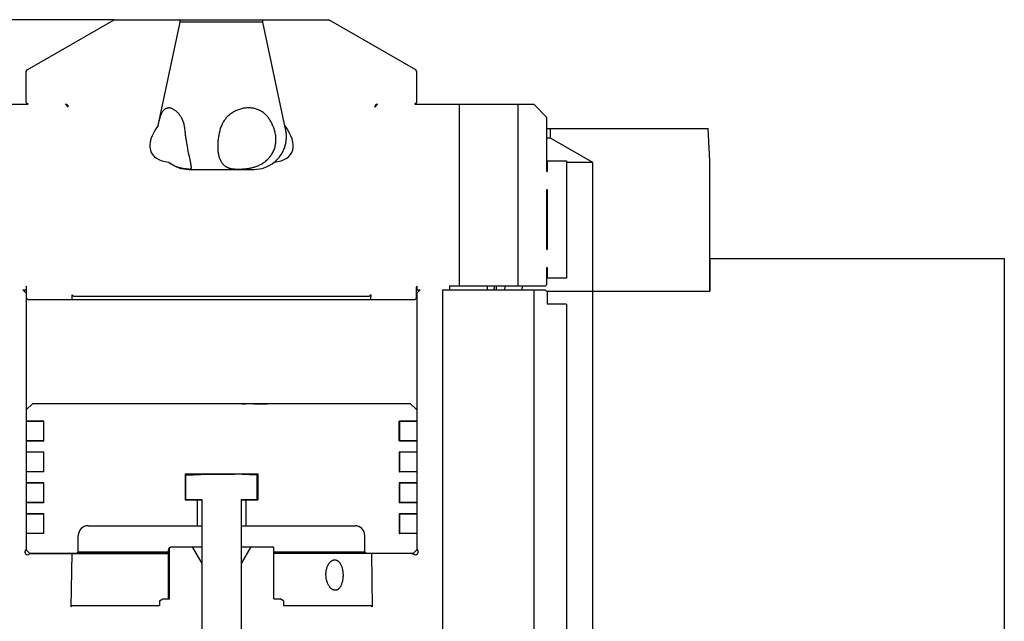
# Model space of a CAD drawing. Extents: x 0 to 1189, y 0 to 841.
# Tile 75 of 84: x 603 to 755, y 572 to 664. Entities that reach past the tile are written whole.
import ezdxf

# ---------------------------------------------------------------- set-up
doc = ezdxf.new("R2010")
doc.units = 0
doc.header["$LTSCALE"] = 65.395
doc.layers.get('0').update_dxf_attribs({"linetype": 'CONTINUOUS'})
for name, color, linetype in [('MG46101_3B_G_55_R000_JG_BL13', 7, 'CONTINUOUS'), ('MG46_3B_AC_WEB_BL12', 7, 'CONTINUOUS'), ('MG46_3B_PSUP_WEB_BL14', 7, 'CONTINUOUS')]:
    doc.layers.add(name, color=color, linetype=linetype)
doc.styles.get("Standard").update_dxf_attribs({"font": 'txt', "width": 0.8})
doc.dimstyles.new('DIMSTYLE_7', dxfattribs={"dimtxt": 3, "dimasz": 3, "dimexe": 2, "dimexo": 0, "dimgap": 0.75, "dimtad": 1, "dimtxsty": 'STANDARD', "dimblk": '_ARROW_FILLED', "dimblk1": '_ARROW_FILLED', "dimblk2": '_ARROW_FILLED', "dimcen": 0.09, "dimazin": 3, "dimtp": 0.5, "dimtm": 0.5, "dimtfac": 1, "dimtofl": 0, "dimtmove": 0, "dimatfit": 3, "dimtolj": 1})

# ---------------------------------------------------------------- blocks, each defined once
blk = doc.blocks.new('_ARROW_FILLED')
at = {"color": 0, "linetype": 'BYBLOCK'}
blk.add_solid([(0, 0), (-1, 0.167), (-1, -0.167)], dxfattribs=at)
blk = doc.blocks.new('*D23')
at = {"color": 2, "linetype": 'CONTINUOUS'}
for p, q in [((617.85, 664.35), (540.71, 664.35)), ((542.71, 664.35), (542.71, 603)), ((542.71, 541.65), (542.71, 603))]:
    blk.add_line(p, q, dxfattribs=at)
at = {"color": 2, "linetype": 'CONTINUOUS', "xscale": 3, "yscale": 3, "zscale": 3}
for p, rotation in [((542.71, 664.35), 90), ((542.71, 541.65), 270)]:
    blk.add_blockref('_ARROW_FILLED', p, dxfattribs=dict(at, rotation=rotation))
at = {"color": 2, "linetype": 'CONTINUOUS', "insert": (538.96, 603), "char_height": 3, "width": 15.75, "attachment_point": 2, "rotation": 90}
blk.add_mtext('122,7', dxfattribs=at)
blk = doc.blocks.new('MG46_3B_AC_WEB_BL12', base_point=(604.05, 493.06))
at = {"layer": 'MG46_3B_AC_WEB_BL12', "color": 7, "linetype": 'CONTINUOUS'}
for p, q in [((684.32, 647.65), (709.08, 647.65)), ((684.84, 646.15), (684.84, 647.65)), ((709.34, 642.65), (709.08, 647.65)), ((684.84, 646.15), (684.32, 646.15)), ((691.34, 642.4), (684.84, 646.15)), ((709.34, 622.65), (709.34, 642.65)), ((691.34, 642.4), (687.34, 642.4)), ((691.34, 622.65), (691.34, 642.4)), ((684.24, 622.65), (709.34, 622.65))]:
    blk.add_line(p, q, dxfattribs=at)
blk = doc.blocks.new('MG46101_3B_G_55_R000_JG_BL13', base_point=(605.63, 512.66))
at = {"layer": 'MG46101_3B_G_55_R000_JG_BL13', "color": 7, "linetype": 'CONTINUOUS'}
for p, q in [((604.49, 656.64), (617.85, 664.35)), ((617.85, 664.35), (650.83, 664.35)), ((624.63, 648.11), (627.99, 663.95)), ((627.99, 663.95), (627.99, 664.35)), ((640.69, 663.95), (627.99, 663.95)), ((640.69, 663.95), (640.69, 664.35)), ((644.13, 647.77), (640.69, 663.95)), ((664.19, 656.64), (650.83, 664.35)), ((604.34, 656.38), (604.49, 656.64)), ((604.34, 651.65), (604.34, 656.38)), ((664.34, 656.38), (664.19, 656.64)), ((664.34, 651.65), (664.34, 656.38)), ((586.37, 651.35), (604.64, 651.35)), ((604.34, 651.65), (604.64, 651.35)), ((610.37, 651.35), (610.8, 650.93)), ((610.37, 651.35), (610.4, 651.35)), ((610.8, 650.93), (610.8, 650.96)), ((658.32, 651.35), (657.88, 650.93)), ((657.88, 650.93), (657.88, 650.96)), ((658.28, 651.35), (658.32, 651.35)), ((664.34, 651.65), (664.04, 651.35)), ((664.04, 651.35), (682.32, 651.35)), ((670.84, 651.35), (670.84, 623.45)), ((679.84, 651.35), (679.84, 623.45)), ((684.32, 649.35), (682.32, 651.35)), ((684.32, 641.04), (684.32, 649.35)), ((644.21, 647.39), (644.13, 647.77)), ((629.05, 645.15), (629, 645.45)), ((629.11, 644.85), (629.05, 645.15)), ((629.16, 644.55), (629.11, 644.85)), ((629.24, 644.13), (629.16, 644.55)), ((629.29, 643.86), (629.24, 644.13)), ((629.4, 643.35), (629.29, 643.86)), ((629.61, 642.29), (629.4, 643.35)), ((684.32, 642.65), (687.34, 642.65)), ((684.34, 642.65), (684.34, 641.04)), ((687.34, 642.65), (687.34, 624.65)), ((629.34, 641.35), (639.34, 641.35)), ((684.32, 641.04), (684.34, 641.04)), ((684.32, 629.04), (684.32, 638.27)), ((684.32, 638.27), (684.34, 638.27)), ((684.34, 638.27), (684.34, 629.04)), ((684.32, 629.04), (684.34, 629.04)), ((684.32, 623.65), (684.32, 626.27)), ((684.32, 626.27), (684.34, 626.27)), ((684.34, 626.27), (684.34, 624.65)), ((687.34, 624.65), (684.32, 624.65)), ((604.34, 623.41), (604.34, 622.85)), ((604.41, 621.55), (604.41, 623.25)), ((664.27, 621.55), (664.27, 623.25)), ((664.34, 623.41), (664.34, 622.85)), ((669.34, 623.45), (669.34, 622.85)), ((669.34, 623.45), (684.12, 623.45)), ((675.19, 622.85), (675.19, 623.45)), ((684.32, 623.65), (684.12, 623.45)), ((603.84, 622.85), (604.34, 622.35)), ((603.84, 622.85), (604.41, 622.85)), ((604.34, 622.35), (604.34, 582.99)), ((604.34, 622.35), (604.41, 622.35)), ((604.41, 621.55), (604.61, 621.35)), ((611.39, 621.35), (611.38, 622.08)), ((611.38, 622.08), (611.61, 621.85)), ((611.61, 621.85), (657.08, 621.85)), ((657.31, 622.08), (657.08, 621.85)), ((657.29, 621.35), (657.31, 622.08)), ((664.27, 621.55), (664.07, 621.35)), ((664.27, 622.85), (664.84, 622.85)), ((664.27, 622.35), (664.34, 622.35)), ((664.84, 622.85), (664.34, 622.35)), ((664.34, 622.35), (664.34, 582.99)), ((668.34, 561.65), (668.34, 622.85)), ((668.34, 622.85), (684.04, 622.85)), ((682.34, 561.65), (682.34, 622.85)), ((684.04, 622.85), (684.34, 622.55)), ((684.34, 622.55), (684.34, 620.65)), ((604.61, 621.35), (664.07, 621.35)), ((687.34, 620.65), (684.34, 620.65)), ((687.34, 620.65), (687.34, 546.65)), ((605.35, 605.4), (604.35, 604.4)), ((605.35, 605.4), (663.33, 605.4)), ((625.68, 605.35), (625.68, 605.4)), ((629.59, 605.35), (625.68, 605.35)), ((629.36, 605.4), (629.36, 605.35)), ((629.42, 605.4), (629.42, 605.35)), ((629.57, 605.4), (629.57, 605.35)), ((629.59, 605.35), (629.59, 605.4)), ((630.65, 605.35), (630.65, 605.4)), ((631.39, 605.35), (630.65, 605.35)), ((630.86, 605.4), (630.86, 605.35)), ((631.14, 605.4), (631.14, 605.35)), ((631.39, 605.35), (631.39, 605.4)), ((632.12, 605.35), (632.12, 605.4)), ((632.89, 605.35), (632.12, 605.35)), ((632.32, 605.4), (632.32, 605.35)), ((632.89, 605.35), (632.89, 605.4)), ((633.43, 605.35), (633.43, 605.4)), ((633.82, 605.35), (633.43, 605.35)), ((633.53, 605.4), (633.53, 605.35)), ((633.82, 605.4), (633.82, 605.35)), ((635.08, 605.4), (635.08, 605.35)), ((635.49, 605.35), (635.08, 605.35)), ((635.49, 605.35), (635.49, 605.4)), ((636.21, 605.35), (636.21, 605.4)), ((636.93, 605.35), (636.21, 605.35)), ((636.41, 605.4), (636.41, 605.35)), ((636.5, 605.4), (636.5, 605.35)), ((636.52, 605.4), (636.52, 605.35)), ((636.93, 605.35), (636.93, 605.4)), ((637.47, 605.35), (637.47, 605.4)), ((637.47, 605.35), (638.03, 605.35)), ((637.61, 605.4), (637.61, 605.35)), ((638.03, 605.35), (638.03, 605.4)), ((639.3, 605.35), (639.3, 605.4)), ((639.3, 605.35), (641.41, 605.35)), ((641.41, 605.4), (641.41, 605.35)), ((663.33, 605.4), (664.33, 604.4)), ((604.35, 604.4), (604.35, 602.67)), ((664.33, 604.4), (664.33, 602.67)), ((604.35, 602.67), (607.04, 602.67)), ((604.35, 602.65), (604.35, 599.66)), ((607.04, 602.65), (604.35, 602.65)), ((607, 602.65), (607, 599.66)), ((607.04, 599.64), (607.04, 602.67)), ((661.64, 599.64), (661.64, 602.67)), ((661.64, 602.67), (664.33, 602.67)), ((661.64, 602.65), (661.67, 602.65)), ((661.68, 602.65), (661.68, 599.66)), ((664.33, 602.65), (661.68, 602.65)), ((664.33, 602.65), (664.33, 599.66)), ((607.04, 599.66), (604.35, 599.66)), ((604.35, 599.64), (604.35, 597.92)), ((604.35, 599.64), (607.04, 599.64)), ((661.64, 599.66), (661.67, 599.66)), ((661.64, 599.64), (664.33, 599.64)), ((664.33, 599.66), (661.68, 599.66)), ((664.33, 599.64), (664.33, 597.92)), ((607.04, 597.92), (604.35, 597.92)), ((604.35, 597.9), (604.35, 594.91)), ((607.04, 597.9), (604.35, 597.9)), ((607, 597.9), (607, 594.91)), ((607.04, 594.89), (607.04, 597.92)), ((661.64, 597.92), (661.64, 594.89)), ((664.33, 597.92), (661.64, 597.92)), ((661.64, 597.9), (661.67, 597.9)), ((661.68, 597.9), (661.68, 594.91)), ((664.33, 597.9), (661.68, 597.9)), ((664.33, 597.9), (664.33, 594.91)), ((607.04, 594.91), (604.35, 594.91)), ((604.35, 594.89), (604.35, 593.17)), ((607.04, 594.89), (604.35, 594.89)), ((628.78, 594.6), (628.78, 590.6)), ((628.78, 594.6), (639.91, 594.6)), ((628.84, 594.37), (632.34, 594.55)), ((628.84, 590.65), (628.84, 594.37)), ((632.34, 594.55), (636.34, 594.55)), ((639.84, 594.37), (636.34, 594.55)), ((639.84, 590.65), (639.84, 594.37)), ((639.91, 594.6), (639.91, 590.6)), ((661.64, 594.91), (661.67, 594.91)), ((664.33, 594.89), (661.64, 594.89)), ((664.33, 594.91), (661.68, 594.91)), ((664.33, 594.89), (664.33, 593.17)), ((607.04, 593.17), (604.35, 593.17)), ((604.35, 593.15), (604.35, 590.16)), ((607.04, 593.15), (604.35, 593.15)), ((607, 593.15), (607, 590.16)), ((607.04, 590.14), (607.04, 593.17)), ((661.64, 593.17), (661.64, 590.14)), ((664.33, 593.17), (661.64, 593.17)), ((661.64, 593.15), (661.67, 593.15)), ((661.68, 593.15), (661.68, 590.16)), ((664.33, 593.15), (661.68, 593.15)), ((664.33, 593.15), (664.33, 590.16)), ((607.04, 590.16), (604.35, 590.16)), ((604.35, 590.14), (604.35, 588.42)), ((607.04, 590.14), (604.35, 590.14)), ((628.78, 590.6), (631.34, 590.6)), ((628.84, 590.65), (631.34, 590.65)), ((630.59, 590.6), (630.59, 586.6)), ((631.34, 590.65), (631.34, 474.55)), ((637.34, 590.65), (637.34, 474.55)), ((637.34, 590.65), (639.84, 590.65)), ((637.34, 590.6), (639.91, 590.6)), ((638.09, 590.6), (638.09, 586.6)), ((661.64, 590.16), (661.67, 590.16)), ((664.33, 590.14), (661.64, 590.14)), ((664.33, 590.16), (661.68, 590.16)), ((664.33, 590.14), (664.33, 588.42)), ((607.04, 588.42), (604.35, 588.42)), ((604.35, 588.4), (604.35, 585.41)), ((607.04, 588.4), (604.35, 588.4)), ((607, 588.4), (607, 585.41)), ((607.04, 585.39), (607.04, 588.42)), ((661.64, 588.42), (661.64, 585.39)), ((664.33, 588.42), (661.64, 588.42)), ((661.64, 588.4), (661.67, 588.4)), ((661.68, 588.4), (661.68, 585.41)), ((664.33, 588.4), (661.68, 588.4)), ((664.33, 588.4), (664.33, 585.41)), ((607.04, 585.41), (604.35, 585.41)), ((604.35, 585.39), (604.35, 582.9)), ((607.04, 585.39), (604.35, 585.39)), ((613.84, 586.6), (631.34, 586.6)), ((637.34, 586.6), (654.84, 586.6)), ((661.64, 585.41), (661.67, 585.41)), ((664.33, 585.39), (661.64, 585.39)), ((664.33, 585.41), (661.68, 585.41)), ((664.33, 585.39), (664.33, 582.9)), ((612.34, 582.6), (612.34, 585.1)), ((656.34, 582.6), (656.34, 585.1)), ((604.34, 582.99), (604.2, 582.77)), ((604.35, 582.9), (604.85, 582.4)), ((605.1, 582.35), (604.7, 582.19)), ((604.85, 582.4), (626.14, 582.4)), ((605.1, 582.35), (626.14, 582.35)), ((611.33, 582.35), (611.18, 574.13)), ((612.14, 582.4), (612.34, 582.6)), ((612.34, 582.6), (626.14, 582.6)), ((626.14, 582.66), (626.14, 575.35)), ((626.33, 583.23), (626.54, 583.35)), ((626.33, 575.35), (626.33, 583.23)), ((626.54, 583.35), (631.34, 583.35)), ((629.84, 583.35), (631.32, 580.8)), ((637.34, 583.35), (642.14, 583.35)), ((638.84, 583.35), (637.37, 580.8)), ((642.35, 583.23), (642.14, 583.35)), ((642.35, 575.35), (642.35, 583.23)), ((642.35, 582.6), (656.34, 582.6)), ((642.35, 582.4), (663.83, 582.4)), ((663.59, 582.35), (642.35, 582.35)), ((656.54, 582.4), (656.34, 582.6)), ((657.36, 582.35), (657.5, 574.13)), ((663.59, 582.35), (663.99, 582.19)), ((664.33, 582.9), (663.83, 582.4)), ((664.34, 582.99), (664.48, 582.77)), ((631.32, 580.8), (631.32, 552.75)), ((637.37, 580.8), (637.34, 580.8)), ((637.37, 580.8), (637.37, 552.75)), ((624.84, 575.07), (625.34, 575.35)), ((624.84, 575.07), (624.84, 574.35)), ((625.34, 575.35), (626.33, 575.35)), ((642.35, 575.35), (643.34, 575.35)), ((643.84, 575.07), (643.34, 575.35)), ((643.84, 575.07), (643.84, 574.35)), ((611.18, 574.13), (611.41, 574.35)), ((611.41, 574.35), (624.84, 574.35)), ((643.84, 574.35), (657.27, 574.35)), ((657.5, 574.13), (657.27, 574.35))]:
    blk.add_line(p, q, dxfattribs=at)
for points in [[(624.66, 648.25), (624.72, 648.53), (624.74, 648.65), (624.77, 648.78), (624.8, 648.9), (624.83, 649.02), (624.86, 649.14), (624.9, 649.25), (624.93, 649.36), (624.96, 649.47), (624.99, 649.57), (625.03, 649.67), (625.06, 649.77), (625.1, 649.86), (625.14, 649.95), (625.18, 650.04), (625.22, 650.12), (625.27, 650.2), (625.31, 650.28), (625.36, 650.35), (625.41, 650.41), (625.46, 650.48), (625.52, 650.53), (625.58, 650.58), (625.64, 650.63), (625.7, 650.67), (625.75, 650.7)], [(625.75, 650.7), (625.76, 650.71), (625.83, 650.74), (625.9, 650.76), (625.97, 650.78), (626.04, 650.8), (626.12, 650.8), (626.19, 650.81)], [(628.74, 647.39), (628.73, 647.56), (628.7, 647.72), (628.68, 647.87), (628.65, 648.03), (628.62, 648.17), (628.58, 648.31), (628.54, 648.45), (628.5, 648.59), (628.45, 648.72), (628.4, 648.84), (628.35, 648.97), (628.29, 649.09), (628.23, 649.2), (628.17, 649.32), (628.1, 649.43), (628.04, 649.53), (627.96, 649.64), (627.89, 649.74), (627.82, 649.83), (627.74, 649.93), (627.66, 650.02), (627.58, 650.1), (627.49, 650.18), (627.41, 650.26), (627.32, 650.33), (627.23, 650.4), (627.14, 650.46), (627.06, 650.52), (626.97, 650.58), (626.88, 650.62), (626.79, 650.67), (626.7, 650.7), (626.61, 650.74), (626.53, 650.76), (626.44, 650.78), (626.36, 650.8), (626.27, 650.8), (626.19, 650.81)], [(638.49, 650.81), (638.34, 650.8), (638.18, 650.8), (638.02, 650.78), (637.87, 650.76), (637.71, 650.74), (637.55, 650.7), (637.39, 650.67), (637.24, 650.62), (637.08, 650.58), (636.93, 650.52), (636.78, 650.46), (636.63, 650.4), (636.49, 650.33), (636.34, 650.26), (636.2, 650.18), (636.07, 650.1), (635.94, 650.01), (635.81, 649.93), (635.68, 649.83), (635.56, 649.74), (635.45, 649.64), (635.33, 649.53), (635.23, 649.43), (635.12, 649.32), (635.02, 649.2), (634.93, 649.09), (634.83, 648.97), (634.75, 648.84), (634.66, 648.72), (634.58, 648.58), (634.51, 648.45), (634.44, 648.31), (634.37, 648.17), (634.3, 648.02), (634.25, 647.87), (634.19, 647.72), (634.14, 647.56), (634.1, 647.39)], [(641.19, 649.69), (641.14, 649.74), (641.04, 649.83), (640.94, 649.93), (640.83, 650.01), (640.72, 650.1), (640.6, 650.18), (640.48, 650.26), (640.36, 650.33), (640.23, 650.4), (640.1, 650.46), (639.97, 650.52), (639.83, 650.58), (639.69, 650.62), (639.55, 650.67), (639.4, 650.7), (639.26, 650.74), (639.11, 650.76), (638.96, 650.78), (638.8, 650.8), (638.65, 650.8), (638.49, 650.81)], [(642.47, 647.39), (642.42, 647.56), (642.36, 647.72), (642.3, 647.87), (642.24, 648.02), (642.18, 648.17), (642.11, 648.31), (642.05, 648.45), (641.98, 648.58), (641.91, 648.72), (641.83, 648.84), (641.76, 648.97), (641.68, 649.09), (641.6, 649.2), (641.51, 649.32), (641.43, 649.43), (641.34, 649.53), (641.24, 649.64), (641.19, 649.69)], [(629, 645.45), (628.95, 645.77), (628.92, 645.93), (628.9, 646.09), (628.88, 646.25), (628.85, 646.41), (628.83, 646.57), (628.81, 646.74), (628.79, 646.9), (628.77, 647.06), (628.76, 647.23), (628.74, 647.39)], [(634.1, 647.39), (634.06, 647.23), (634.02, 647.06), (633.98, 646.9), (633.95, 646.73), (633.91, 646.56), (633.88, 646.4), (633.86, 646.24), (633.83, 646.07), (633.81, 645.91), (633.79, 645.75), (633.78, 645.59), (633.77, 645.44), (633.76, 645.28), (633.75, 645.13), (633.75, 644.97), (633.75, 644.82), (633.75, 644.68), (633.75, 644.53), (633.76, 644.39), (633.78, 644.24), (633.79, 644.1), (633.81, 643.97), (633.83, 643.83), (633.86, 643.7), (633.88, 643.57), (633.92, 643.44), (633.95, 643.32), (633.99, 643.2), (634.03, 643.08), (634.07, 642.97), (634.12, 642.86), (634.17, 642.75), (634.23, 642.64), (634.28, 642.54), (634.35, 642.45), (634.41, 642.35), (634.48, 642.27), (634.55, 642.18), (634.62, 642.11), (634.63, 642.09)], [(636.91, 641.4), (636.99, 641.4), (637.07, 641.4), (637.15, 641.4), (637.23, 641.4), (637.31, 641.41), (637.39, 641.41), (637.48, 641.41), (637.56, 641.42), (637.64, 641.42), (637.73, 641.43), (637.82, 641.43), (637.91, 641.44), (638.01, 641.45), (638.12, 641.46), (638.23, 641.48), (638.35, 641.49), (638.47, 641.51), (638.6, 641.53), (638.72, 641.55), (638.85, 641.58), (638.97, 641.61), (639.1, 641.64), (639.23, 641.67), (639.37, 641.71), (639.5, 641.75), (639.63, 641.8), (639.77, 641.85), (639.91, 641.9), (640.05, 641.97), (640.19, 642.03), (640.33, 642.1), (640.47, 642.18), (640.61, 642.26), (640.75, 642.35), (640.89, 642.44), (641.02, 642.54), (641.15, 642.64), (641.27, 642.75), (641.39, 642.85), (641.5, 642.96), (641.61, 643.08), (641.71, 643.2), (641.81, 643.32), (641.9, 643.44), (641.99, 643.57), (642.07, 643.7), (642.15, 643.83), (642.22, 643.96), (642.29, 644.1), (642.36, 644.24), (642.41, 644.38), (642.47, 644.53), (642.51, 644.67), (642.56, 644.82), (642.59, 644.97), (642.63, 645.12), (642.65, 645.28), (642.67, 645.43), (642.69, 645.59), (642.7, 645.75), (642.7, 645.91), (642.7, 646.07), (642.69, 646.23), (642.68, 646.4), (642.66, 646.56), (642.63, 646.73), (642.6, 646.9), (642.56, 647.06), (642.52, 647.23), (642.47, 647.39)], [(642.45, 642.45), (642.56, 642.55), (642.67, 642.64), (642.78, 642.75), (642.89, 642.85), (642.99, 642.96), (643.09, 643.07), (643.18, 643.18), (643.27, 643.3), (643.36, 643.42), (643.44, 643.54), (643.53, 643.67), (643.6, 643.79), (643.68, 643.92), (643.75, 644.05), (643.81, 644.19), (643.87, 644.33), (643.93, 644.46), (643.99, 644.61), (644.04, 644.75), (644.09, 644.89), (644.13, 645.04), (644.17, 645.19), (644.2, 645.34), (644.23, 645.49), (644.26, 645.64), (644.28, 645.8), (644.29, 645.95), (644.3, 646.11), (644.31, 646.27), (644.31, 646.43), (644.31, 646.59), (644.3, 646.75), (644.28, 646.91), (644.26, 647.07), (644.24, 647.23), (644.21, 647.39)], [(629.3, 641.4), (629.26, 641.4), (629.2, 641.4), (629.15, 641.4), (629.09, 641.41), (629.03, 641.41), (628.97, 641.41), (628.9, 641.42), (628.84, 641.43), (628.76, 641.43), (628.69, 641.44), (628.61, 641.45), (628.53, 641.46), (628.45, 641.48), (628.37, 641.49), (628.28, 641.51), (628.19, 641.53), (628.1, 641.55), (628, 641.57), (627.91, 641.6), (627.81, 641.63), (627.71, 641.66), (627.6, 641.69), (627.5, 641.73), (627.39, 641.77), (627.28, 641.82), (627.17, 641.87), (627.06, 641.93), (626.94, 641.99), (626.82, 642.05), (626.7, 642.12), (626.59, 642.2), (626.47, 642.28), (626.35, 642.36), (626.24, 642.45)], [(629.3, 641.4), (629.35, 641.4), (629.39, 641.4), (629.43, 641.4), (629.47, 641.41), (629.51, 641.41), (629.54, 641.42), (629.57, 641.42), (629.59, 641.43), (629.61, 641.44), (629.63, 641.44)], [(629.63, 641.44), (629.63, 641.45), (629.65, 641.46), (629.67, 641.47), (629.68, 641.49), (629.69, 641.5), (629.7, 641.52), (629.71, 641.54), (629.71, 641.57), (629.71, 641.59), (629.71, 641.62), (629.71, 641.65), (629.71, 641.69), (629.71, 641.73), (629.7, 641.77), (629.7, 641.82), (629.69, 641.87), (629.68, 641.93), (629.67, 641.99), (629.66, 642.06), (629.64, 642.13), (629.61, 642.29)], [(634.63, 642.09), (634.69, 642.03), (634.76, 641.97), (634.84, 641.91), (634.91, 641.85), (634.99, 641.8), (635.06, 641.75), (635.14, 641.71), (635.21, 641.67), (635.29, 641.64), (635.37, 641.61), (635.44, 641.58), (635.52, 641.55), (635.6, 641.53), (635.68, 641.51), (635.75, 641.49), (635.83, 641.48), (635.91, 641.46), (635.99, 641.45), (636.06, 641.44), (636.13, 641.43), (636.2, 641.43), (636.26, 641.42), (636.33, 641.42), (636.4, 641.41), (636.47, 641.41), (636.54, 641.41), (636.61, 641.4), (636.68, 641.4), (636.76, 641.4), (636.83, 641.4), (636.91, 641.4)], [(676.22, 622.85), (676.23, 623.01), (676.24, 623.16), (676.25, 623.31), (676.27, 623.45)], [(676.55, 622.85), (676.55, 622.87), (676.55, 623.03), (676.56, 623.18), (676.58, 623.34), (676.59, 623.45)], [(677.85, 622.85), (677.85, 622.9), (677.86, 622.99), (677.87, 623.07), (677.88, 623.16), (677.89, 623.24), (677.9, 623.32), (677.91, 623.4), (677.92, 623.45)], [(680.54, 623.45), (680.53, 623.41), (680.51, 623.33), (680.5, 623.25), (680.49, 623.16), (680.48, 623.08), (680.47, 623), (680.46, 622.91), (680.46, 622.85)], [(626.33, 583.23), (626.32, 583.23), (626.31, 583.22), (626.31, 583.21), (626.3, 583.2), (626.29, 583.18), (626.28, 583.17), (626.27, 583.15), (626.26, 583.13), (626.25, 583.11), (626.24, 583.08), (626.24, 583.06), (626.23, 583.03), (626.22, 583), (626.21, 582.97), (626.2, 582.94), (626.19, 582.91), (626.18, 582.87), (626.17, 582.83), (626.17, 582.79), (626.16, 582.75), (626.15, 582.71), (626.14, 582.66)], [(651.25, 576.89), (651.21, 576.92), (651.16, 576.97), (651.1, 577.02), (651.05, 577.07), (651, 577.13), (650.95, 577.2), (650.9, 577.26), (650.85, 577.34), (650.81, 577.41), (650.76, 577.49), (650.72, 577.58), (650.68, 577.67), (650.64, 577.76), (650.6, 577.86), (650.56, 577.96), (650.53, 578.06), (650.5, 578.16), (650.47, 578.27), (650.45, 578.38), (650.43, 578.49), (650.41, 578.6), (650.4, 578.72), (650.39, 578.83), (650.38, 578.95), (650.38, 579.06), (650.38, 579.18), (650.38, 579.29), (650.39, 579.4), (650.4, 579.51), (650.41, 579.62), (650.43, 579.73), (650.45, 579.83), (650.47, 579.94), (650.5, 580.04), (650.52, 580.13), (650.55, 580.23), (650.59, 580.32), (650.62, 580.4), (650.66, 580.49), (650.7, 580.57), (650.74, 580.64), (650.78, 580.71), (650.83, 580.78), (650.87, 580.85), (650.92, 580.91), (650.97, 580.97), (651.02, 581.02), (651.07, 581.07), (651.12, 581.11), (651.18, 581.16), (651.23, 581.19), (651.28, 581.23), (651.34, 581.26), (651.39, 581.28), (651.45, 581.3), (651.5, 581.32), (651.56, 581.34), (651.61, 581.35), (651.67, 581.35), (651.73, 581.35)], [(651.73, 581.35), (651.78, 581.35), (651.84, 581.35), (651.89, 581.34), (651.94, 581.32), (652, 581.3), (652.05, 581.28), (652.1, 581.26), (652.16, 581.23), (652.21, 581.19), (652.24, 581.17)], [(652.24, 581.17), (652.26, 581.16), (652.31, 581.11), (652.35, 581.07), (652.4, 581.02), (652.45, 580.97), (652.49, 580.91), (652.54, 580.85), (652.58, 580.78), (652.62, 580.71), (652.66, 580.64), (652.7, 580.57), (652.73, 580.49), (652.77, 580.4), (652.8, 580.31), (652.83, 580.22), (652.86, 580.13), (652.88, 580.03), (652.9, 579.94), (652.93, 579.83), (652.94, 579.73), (652.96, 579.62), (652.97, 579.51), (652.99, 579.4), (652.99, 579.29), (653, 579.18), (653, 579.06), (653, 578.95), (653, 578.83), (652.99, 578.72), (652.98, 578.6), (652.97, 578.49), (652.96, 578.38), (652.94, 578.27), (652.92, 578.16), (652.9, 578.06), (652.87, 577.96), (652.85, 577.86), (652.82, 577.76), (652.79, 577.67), (652.75, 577.58), (652.72, 577.49), (652.68, 577.41), (652.64, 577.34), (652.6, 577.26), (652.56, 577.2), (652.52, 577.13), (652.47, 577.07), (652.43, 577.02), (652.38, 576.97), (652.34, 576.92), (652.29, 576.88), (652.24, 576.85), (652.19, 576.81), (652.14, 576.78), (652.09, 576.76), (652.04, 576.74), (651.99, 576.72), (651.94, 576.71), (651.89, 576.7), (651.84, 576.69), (651.79, 576.69)], [(651.79, 576.69), (651.73, 576.69), (651.68, 576.7), (651.63, 576.71), (651.58, 576.72), (651.52, 576.74), (651.47, 576.76), (651.42, 576.78), (651.37, 576.81), (651.31, 576.85), (651.26, 576.88), (651.25, 576.89)]]:
    blk.add_lwpolyline(points, dxfattribs=at)
for centre, radius, start, end in [((610.4, 650.95), 0.4, 1, 90), ((658.28, 650.95), 0.4, 90, 179), ((629.36, 646.35), 5, 231.313, 269.7627), ((639.32, 646.35), 5, 270.2373, 308.687), ((604.21, 623.25), 0.2, 0, 49.4584), ((664.47, 623.25), 0.2, 130.5416, 180), ((613.84, 585.1), 1.5, 90, 180), ((654.84, 585.1), 1.5, 0, 90), ((604.54, 582.55), 0.4, 148, 293), ((664.14, 582.55), 0.4, 247, 32)]:
    blk.add_arc(centre, radius, start, end, dxfattribs=at)
for major_axis, start_param, end_param in [((10.77, 5.63), 2.439388, 3.673321), ((10.77, -5.63), -0.531729, 0.702205)]:
    blk.add_ellipse((634.34, 649.55), major_axis=major_axis, ratio=0.411455, start_param=start_param, end_param=end_param, dxfattribs=at)
blk = doc.blocks.new('MG46_3B_PSUP_WEB_BL14', base_point=(604.15, 478.06))
at = {"layer": 'MG46_3B_PSUP_WEB_BL14', "color": 7, "linetype": 'CONTINUOUS'}
for p, q in [((709.34, 627.65), (709.34, 622.65)), ((709.34, 627.65), (754.55, 627.65)), ((754.55, 627.65), (754.55, 541.65)), ((684.24, 622.65), (709.34, 622.65)), ((691.34, 541.65), (691.34, 622.65))]:
    blk.add_line(p, q, dxfattribs=at)

msp = doc.modelspace()

# ---------------------------------------------------------------- block references
at = {"layer": 'MG46101_3B_G_55_R000_JG_BL13'}
msp.add_blockref('MG46101_3B_G_55_R000_JG_BL13', (605.627, 512.659), dxfattribs=at)
at = {"layer": 'MG46_3B_AC_WEB_BL12'}
msp.add_blockref('MG46_3B_AC_WEB_BL12', (604.05, 493.059), dxfattribs=at)
at = {"layer": 'MG46_3B_PSUP_WEB_BL14'}
msp.add_blockref('MG46_3B_PSUP_WEB_BL14', (604.153, 478.059), dxfattribs=at)

# ---------------------------------------------------------------- dimensions: what is measured, and where the dimension line sits
at = {"color": 2, "linetype": 'CONTINUOUS'}
dim = msp.add_linear_dim(base=(542.71, 664.354), p1=(589.943, 541.654), p2=(617.853, 664.354), angle=90, dimstyle='DIMSTYLE_7', dxfattribs=at)
dim.commit()
dim.dimension.update_dxf_attribs({"geometry": '*D23', "text_midpoint": (542.71, 602.576), "dimtype": 160})

doc.saveas('drawing.dxf')
